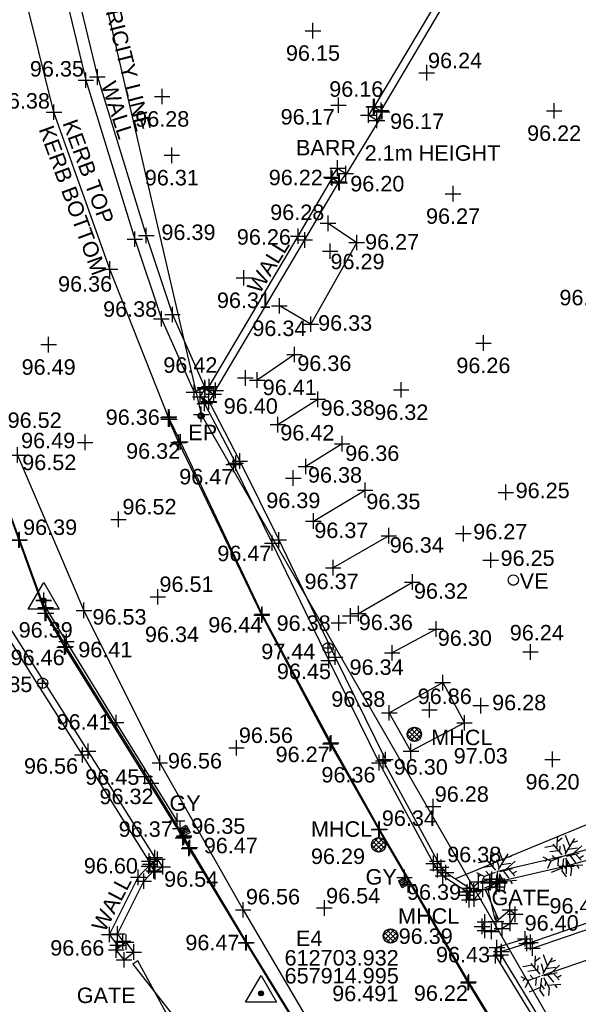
# Model space of a CAD drawing. Header units: metres. Extents: x 610185 to 614128, y 655663 to 660921.
# Tile 12 of 94: x 612692 to 612719, y 657914 to 657962. Entities that reach past the tile are written whole.
import ezdxf
from ezdxf.enums import TextEntityAlignment as Align

# ---------------------------------------------------------------- set-up
doc = ezdxf.new("R2010")
doc.units = ezdxf.units.M
doc.header["$MEASUREMENT"] = 0
doc.linetypes.add('CENTER', pattern=[50.8, 31.75, -6.35, 6.35, -6.35])
for name, color, linetype in [('3D_FENCE_LINE', 7, 'FENCELINE1'), ('3D_WALL_ELEVATION', 7, 'Continuous'), ('3D_WALL_LINE', 7, 'Continuous'), ('3D_WALL_SYMBOL', 7, 'Continuous'), ('BARRIER_CODE', 253, 'Continuous'), ('BARRIER_LINE', 126, 'Continuous'), ('CONCB_ELEVATION', 255, 'Continuous'), ('CONCB_LINE', 251, 'Continuous'), ('CONCB_SYMBOL', 251, 'Continuous'), ('CONTROL_ID', 1, 'Continuous'), ('CONTROL_SYMBOL', 1, 'Continuous'), ('CONTROL_XYZ', 1, 'Continuous'), ('DETAIL_DES', 250, 'Continuous'), ('ELECTRICITY_POLE_CODE', 20, 'Continuous'), ('ELECTRICITY_POLE_SYMBOL', 20, 'Continuous'), ('FENCE_LINE', 7, 'FENCELINE1'), ('FENCE_SYMBOL', 7, 'Continuous'), ('FOOTPATH_ELEVATION', 15, 'Continuous'), ('FOOTPATH_LINE', 15, 'Continuous'), ('FOOTPATH_SYMBOL', 15, 'Continuous'), ('GATE_CODE', 251, 'Continuous'), ('GATE_SYMBOL', 251, 'Continuous'), ('GULLY_CODE', 132, 'Continuous'), ('GULLY_SYMBOL', 132, 'Continuous'), ('HEDGE_LINE', 93, 'Continuous'), ('HEDGE_SYMBOL', 93, 'Continuous'), ('HELP_POINT', 250, 'Continuous'), ('KERB_BOTTOM_ELEVATION', 7, 'Continuous'), ('KERB_BOTTOM_LINE', 7, 'Continuous'), ('KERB_BOTTOM_SYMBOL', 7, 'Continuous'), ('KERB_TOP_ELEVATION', 252, 'Continuous'), ('KERB_TOP_LINE', 252, 'Continuous'), ('KERB_TOP_SYMBOL', 252, 'Continuous'), ('MANHOLE_CIRCULAR_CODE', 151, 'Continuous'), ('MANHOLE_CIRCULAR_ELEVATION', 151, 'Continuous'), ('MANHOLE_CIRCULAR_SYMBOL', 151, 'Continuous'), ('METAL_SPOTHEIGHT_ELEVATION', 250, 'Continuous'), ('METAL_SPOTHEIGHT_SYMBOL', 250, 'Continuous'), ('OVERHEAD_WIRE_LINE', 20, 'OVERHEADWIRE'), ('OVERHEAD_WIRE_SYMBOL', 20, 'CENTER'), ('RIDGE_ELEVATION', 250, 'Continuous'), ('RIDGE_LINE', 250, 'CENTER'), ('RIDGE_SYMBOL', 250, 'Continuous'), ('ROAD_ELEVATION', 7, 'Continuous'), ('ROAD_LINE', 7, 'Continuous'), ('ROAD_SYMBOL', 7, 'Continuous'), ('TEXTS', 7, 'Continuous'), ('TOP_OF_WALL_ELEVATION', 211, 'Continuous'), ('VALVE_CODE', 142, 'Continuous'), ('VALVE_SYMBOL', 142, 'Continuous'), ('WALL_TOP_SYMBOL', 211, 'Continuous'), ('WHITE_LINE_DASHED_ELEVATION', 254, 'Continuous'), ('WHITE_LINE_DASHED_SYMBOL', 254, 'Continuous'), ('WHITE_LINE_SOLID_ELEVATION', 254, 'Continuous'), ('WHITE_LINE_SOLID_LINE', 254, 'Continuous'), ('WHITE_LINE_SOLID_SYMBOL', 254, 'Continuous')]:
    doc.layers.add(name, color=color, linetype=linetype)
doc.styles.add('REGULAR', font='swissl.ttf')
doc.linetypes.add('FENCELINE1', pattern='A,6.35,-2.54,[133,ltypeshp.shx,S=2.54,R=0,X=-2.54,Y=0],-2.54,25.4', length=36.83)
doc.linetypes.add('OVERHEADWIRE', pattern='A,17,-1.387305,["OHW",REGULAR,S=1,R=0,X=0,Y=-0.5],-4.612695,17', length=40)

# ---------------------------------------------------------------- blocks, each defined once
blk = doc.blocks.new('S061')
at = {"color": 0, "linetype": 'Continuous'}
for p, q in [((-0.5, 0), (0.5, 0)), ((0, -0.5), (0, 0.5))]:
    blk.add_line(p, q, dxfattribs=at)
blk = doc.blocks.new('GATE2')
at = {"color": 0, "linetype": 'Continuous'}
for p, q in [((-0.04, 0.5), (0.04, -0.5)), ((-0.04, -0.5), (0.04, 0.5)), ((0.04, 0.5), (-0.04, 0.5)), ((0.04, -0.5), (-0.04, -0.5))]:
    blk.add_line(p, q, dxfattribs=at)
blk = doc.blocks.new('044')
at = {"color": 0, "linetype": 'Continuous'}
for p, q in [((-0.5, 0), (-0.48, 0.13)), ((-0.48, -0.13), (-0.5, 0)), ((-0.48, 0.13), (-0.43, 0.25)), ((-0.43, 0.25), (-0.35, 0.35)), ((-0.4, 0.03), (-0.37, 0.16)), ((-0.39, -0.1), (-0.4, 0.03)), ((-0.37, 0.16), (-0.29, 0.27)), ((-0.35, 0.35), (-0.25, 0.43)), ((-0.3, 0), (-0.28, 0.11)), ((-0.28, -0.11), (-0.3, 0)), ((-0.29, 0.27), (-0.19, 0.35)), ((-0.28, 0.11), (-0.21, 0.21)), ((-0.25, 0.43), (-0.13, 0.48)), ((-0.21, 0.21), (-0.11, 0.28)), ((-0.19, 0.35), (-0.07, 0.39)), ((-0.13, 0.48), (0, 0.5)), ((-0.11, 0.28), (0, 0.3)), ((-0.07, 0.39), (0.07, 0.39)), ((0, 0.5), (0.13, 0.48)), ((0, 0.3), (0.11, 0.28)), ((0.07, 0.39), (0.19, 0.35)), ((0.11, 0.28), (0.21, 0.21)), ((0.13, 0.48), (0.25, 0.43)), ((0.19, 0.35), (0.29, 0.27)), ((0.21, 0.21), (0.28, 0.11)), ((0.25, 0.43), (0.35, 0.35)), ((0.28, 0.11), (0.3, 0)), ((0.3, 0), (0.28, -0.11)), ((0.29, 0.27), (0.37, 0.16)), ((0.35, 0.35), (0.43, 0.25)), ((0.37, 0.16), (0.4, 0.03)), ((0.4, 0.03), (0.39, -0.1)), ((0.43, 0.25), (0.48, 0.13)), ((0.48, 0.13), (0.5, 0)), ((0.5, 0), (0.48, -0.13)), ((-0.43, -0.25), (-0.48, -0.13)), ((-0.35, -0.35), (-0.43, -0.25)), ((-0.33, -0.22), (-0.39, -0.1)), ((-0.25, -0.43), (-0.35, -0.35)), ((-0.25, -0.32), (-0.33, -0.22)), ((-0.21, -0.21), (-0.28, -0.11)), ((-0.13, -0.38), (-0.25, -0.32)), ((-0.13, -0.48), (-0.25, -0.43)), ((-0.11, -0.28), (-0.21, -0.21)), ((0, -0.4), (-0.13, -0.38)), ((0, -0.5), (-0.13, -0.48)), ((0, -0.3), (-0.11, -0.28)), ((0.11, -0.28), (0, -0.3)), ((0.13, -0.38), (0, -0.4)), ((0.13, -0.48), (0, -0.5)), ((0.21, -0.21), (0.11, -0.28)), ((0.25, -0.32), (0.13, -0.38)), ((0.25, -0.43), (0.13, -0.48)), ((0.28, -0.11), (0.21, -0.21)), ((0.33, -0.22), (0.25, -0.32)), ((0.35, -0.35), (0.25, -0.43)), ((0.39, -0.1), (0.33, -0.22)), ((0.43, -0.25), (0.35, -0.35)), ((0.48, -0.13), (0.43, -0.25))]:
    blk.add_line(p, q, dxfattribs=at)
blk = doc.blocks.new('023')
at = {"color": 0}
for p, q in [((-0.5, -0.5), (-0.5, 0.5)), ((-0.5, 0.5), (0.5, 0.5)), ((-0.5, 0.3), (0.5, 0.3)), ((-0.5, 0.1), (0.5, 0.1)), ((0.5, 0.5), (0.5, -0.5)), ((-0.5, -0.1), (0.5, -0.1)), ((-0.5, -0.3), (0.5, -0.3)), ((0.5, -0.5), (-0.5, -0.5))]:
    blk.add_line(p, q, dxfattribs=at)
blk = doc.blocks.new('093')
at = {"color": 0}
for p, q in [((-0.5, 0), (0, 0.5)), ((-0.5, 0), (-0.48, 0.13)), ((-0.48, -0.13), (-0.5, 0)), ((0, -0.5), (-0.5, 0)), ((-0.48, 0.13), (-0.43, 0.25)), ((-0.43, 0.25), (-0.35, 0.35)), ((0.26, 0.42), (-0.42, -0.26)), ((-0.42, 0.25), (0.26, -0.42)), ((-0.35, 0.35), (-0.25, 0.43)), ((0.42, -0.26), (-0.26, 0.42)), ((-0.26, -0.42), (0.43, 0.25)), ((-0.25, 0.43), (-0.13, 0.48)), ((-0.13, 0.48), (0, 0.5)), ((0, 0.5), (0.13, 0.48)), ((0, 0.5), (0.5, 0)), ((0.5, 0), (0, -0.5)), ((0.13, 0.48), (0.25, 0.43)), ((0.25, 0.43), (0.35, 0.35)), ((0.35, 0.35), (0.43, 0.25)), ((0.43, 0.25), (0.48, 0.13)), ((0.48, 0.13), (0.5, 0)), ((0.5, 0), (0.48, -0.13)), ((-0.43, -0.25), (-0.48, -0.13)), ((-0.35, -0.35), (-0.43, -0.25)), ((-0.25, -0.43), (-0.35, -0.35)), ((-0.13, -0.48), (-0.25, -0.43)), ((0, -0.5), (-0.13, -0.48)), ((0.13, -0.48), (0, -0.5)), ((0.25, -0.43), (0.13, -0.48)), ((0.35, -0.35), (0.25, -0.43)), ((0.43, -0.25), (0.35, -0.35)), ((0.48, -0.13), (0.43, -0.25))]:
    blk.add_line(p, q, dxfattribs=at)
blk = doc.blocks.new('S028')
at = {"color": 0, "linetype": 'Continuous'}
for p, q in [((-0.5, 0), (-0.48, 0.13)), ((-0.48, -0.13), (-0.5, 0)), ((-0.48, 0.13), (-0.43, 0.25)), ((-0.43, 0.25), (-0.35, 0.35)), ((-0.35, 0.35), (-0.25, 0.43)), ((-0.25, 0.43), (-0.13, 0.48)), ((-0.13, 0.48), (0, 0.5)), ((0, 0.5), (0.13, 0.48)), ((0.13, 0.48), (0.25, 0.43)), ((0.25, 0.43), (0.35, 0.35)), ((0.35, 0.35), (0.43, 0.25)), ((0.43, 0.25), (0.48, 0.13)), ((0.48, 0.13), (0.5, 0)), ((0.5, 0), (0.48, -0.13)), ((-0.43, -0.25), (-0.48, -0.13)), ((-0.35, -0.35), (-0.43, -0.25)), ((-0.25, -0.43), (-0.35, -0.35)), ((-0.13, -0.48), (-0.25, -0.43)), ((0, -0.5), (-0.13, -0.48)), ((0.13, -0.48), (0, -0.5)), ((0.25, -0.43), (0.13, -0.48)), ((0.35, -0.35), (0.25, -0.43)), ((0.43, -0.25), (0.35, -0.35)), ((0.48, -0.13), (0.43, -0.25))]:
    blk.add_line(p, q, dxfattribs=at)
blk = doc.blocks.new('092')
at = {"color": 0, "linetype": 'Continuous'}
for p, q in [((-0.17, 0.18), (-0.15, 0.48)), ((0.14, 0.24), (0.04, 0.5)), ((-0.23, 0.25), (-0.46, 0.21)), ((-0.04, 0.03), (-0.26, 0.29)), ((-0.16, 0.35), (-0.04, 0.44)), ((-0.1, 0.1), (-0.09, 0.24)), ((0.05, 0.08), (-0.01, 0.28)), ((0.03, 0.05), (0.26, 0.43)), ((0.2, 0.33), (0.34, 0.37)), ((0.2, 0.04), (0.43, 0.25)), ((-0.13, 0.13), (-0.34, 0.1)), ((-0.2, -0.08), (-0.28, 0.01)), ((0.06, 0), (0.37, 0.07)), ((0.1, 0.17), (0.33, 0.2)), ((0.14, 0.02), (0.28, -0.16)), ((0.28, 0.05), (0.42, -0.1)), ((0.37, -0.05), (0.47, 0.01)), ((-0.32, -0.12), (-0.5, -0.03)), ((-0.4, -0.08), (-0.46, -0.13)), ((-0.32, -0.12), (-0.4, -0.3)), ((-0.05, -0.02), (-0.32, -0.12)), ((-0.14, -0.06), (-0.15, -0.24)), ((-0.01, -0.06), (-0.05, -0.36)), ((-0.03, -0.21), (0.06, -0.33)), ((0.04, -0.05), (0.18, -0.3)), ((0.09, -0.14), (0.08, -0.25)), ((0.14, -0.23), (0.46, -0.21)), ((0.31, -0.22), (0.36, -0.3)), ((-0.04, -0.29), (-0.31, -0.4)), ((-0.05, -0.36), (0.05, -0.5)), ((0.18, -0.3), (0.16, -0.48))]:
    blk.add_line(p, q, dxfattribs=at)
blk = doc.blocks.new('042')
at = {"color": 0, "linetype": 'Continuous'}
for p, q in [((-0.5, 0), (-0.48, 0.13)), ((-0.48, -0.13), (-0.5, 0)), ((-0.5, 0), (0.5, 0)), ((-0.48, 0.13), (-0.43, 0.25)), ((-0.43, 0.25), (-0.35, 0.35)), ((-0.35, 0.35), (-0.25, 0.43)), ((-0.25, 0.43), (-0.13, 0.48)), ((-0.13, 0.48), (0, 0.5)), ((0, 0.5), (0.13, 0.48)), ((0, -0.5), (0, 0.5)), ((0.13, 0.48), (0.25, 0.43)), ((0.25, 0.43), (0.35, 0.35)), ((0.35, 0.35), (0.43, 0.25)), ((0.43, 0.25), (0.48, 0.13)), ((0.48, 0.13), (0.5, 0)), ((0.5, 0), (0.48, -0.13)), ((-0.43, -0.25), (-0.48, -0.13)), ((-0.35, -0.35), (-0.43, -0.25)), ((-0.25, -0.43), (-0.35, -0.35)), ((-0.13, -0.48), (-0.25, -0.43)), ((0, -0.5), (-0.13, -0.48)), ((0.13, -0.48), (0, -0.5)), ((0.25, -0.43), (0.13, -0.48)), ((0.35, -0.35), (0.25, -0.43)), ((0.43, -0.25), (0.35, -0.35)), ((0.48, -0.13), (0.43, -0.25))]:
    blk.add_line(p, q, dxfattribs=at)
blk = doc.blocks.new('036')
at = {"color": 0, "linetype": 'Continuous'}
for p, q in [((-0.5, -0.29), (0, 0.58)), ((0, 0.58), (0.5, -0.29)), ((-0.08, 0), (0.06, 0.06)), ((-0.08, 0), (-0.07, 0.03)), ((-0.07, -0.03), (-0.08, 0)), ((0.08, 0), (-0.08, 0)), ((0.06, -0.06), (-0.08, 0)), ((-0.07, 0.03), (-0.06, 0.06)), ((0, 0.08), (-0.06, -0.06)), ((-0.06, 0.06), (-0.03, 0.07)), ((0, -0.08), (-0.06, 0.06)), ((-0.06, 0.06), (0.06, 0.06)), ((-0.06, -0.06), (-0.06, 0.06)), ((-0.06, 0.06), (0.08, 0)), ((0.08, 0), (-0.06, -0.06)), ((-0.03, 0.07), (0, 0.08)), ((0, 0.08), (0.03, 0.07)), ((0, -0.08), (0, 0.08)), ((0.06, -0.06), (0, 0.08)), ((0.06, 0.06), (0, -0.08)), ((0.03, 0.07), (0.06, 0.06)), ((0.06, 0.06), (0.07, 0.03)), ((0.06, 0.06), (0.06, -0.06)), ((0.07, 0.03), (0.08, 0)), ((0.08, 0), (0.07, -0.03)), ((0.5, -0.29), (-0.5, -0.29)), ((-0.06, -0.06), (-0.07, -0.03)), ((-0.03, -0.07), (-0.06, -0.06)), ((-0.06, -0.06), (0.06, -0.06)), ((0, -0.08), (-0.03, -0.07)), ((0.03, -0.07), (0, -0.08)), ((0.06, -0.06), (0.03, -0.07)), ((0.07, -0.03), (0.06, -0.06))]:
    blk.add_line(p, q, dxfattribs=at)

msp = doc.modelspace()

# ---------------------------------------------------------------- linework, layer by layer
at = {"layer": '3D_FENCE_LINE'}
msp.add_polyline3d([(612802.197, 657954.457, 95.379), (612800.381, 657953.822, 95.37), (612784.831, 657948.314, 95.383), (612773.588, 657944.422, 95.395), (612761.34, 657940.087, 95.474), (612758.054, 657938.924, 95.355), (612747.643, 657934.683, 95.597), (612734.6, 657929.304, 95.82), (612713.363, 657920.545, 95.82)], dxfattribs=at)
at = {"layer": '3D_WALL_LINE'}
for p, q in [((612709.383, 657957.978, 96.257), (612709.134, 657957.566, 96.173)), ((612709.798, 657957.727, 96.257), (612709.383, 657957.978, 96.257)), ((612709.798, 657957.727, 96.257), (612709.549, 657957.315, 96.173)), ((612709.549, 657957.315, 96.173), (612709.134, 657957.566, 96.173)), ((612707.634, 657955.006, 96.202), (612707.337, 657954.565, 96.275)), ((612707.634, 657955.006, 96.202), (612708.037, 657954.735, 96.202)), ((612707.337, 657954.565, 96.275), (612707.739, 657954.294, 96.275)), ((612708.037, 657954.735, 96.202), (612707.739, 657954.294, 96.275)), ((612701.213, 657944.368, 96.42), (612700.683, 657944.132, 96.42)), ((612700.978, 657943.913, 96.433), (612701.218, 657944.305, 96.416)), ((612700.978, 657943.913, 96.433), (612701.405, 657943.653, 96.433)), ((612701.218, 657944.305, 96.416), (612701.644, 657944.045, 96.416)), ((612701.405, 657943.653, 96.433), (612701.644, 657944.045, 96.416)), ((612701.05, 657943.869, 96.507), (612702.701, 657940.694, 96.466)), ((612701.414, 657943.667, 96.503), (612702.905, 657940.8, 96.466)), ((612702.701, 657940.694, 96.466), (612702.6, 657940.632, 96.49)), ((612709.851, 657926.261, 96.41), (612709.967, 657926.33, 96.415)), ((612698.556, 657921.263, 96.537), (612698.913, 657921.502, 96.537)), ((612699.164, 657921.128, 96.543), (612698.913, 657921.502, 96.537)), ((612698.806, 657920.889, 96.543), (612698.556, 657921.263, 96.537)), ((612699.164, 657921.128, 96.543), (612698.806, 657920.889, 96.543)), ((612716.737, 657917.635, 96.399), (612716.808, 657917.406, 96.399)), ((612697.387, 657917.473, 96.657), (612696.913, 657917.097, 96.657)), ((612697.764, 657916.997, 96.647), (612697.387, 657917.473, 96.657)), ((612697.29, 657916.622, 96.647), (612696.913, 657917.097, 96.657)), ((612697.29, 657916.622, 96.647), (612697.764, 657916.997, 96.647))]:
    msp.add_line(p, q, dxfattribs=at)
for points in [[(612709.417, 657957.958, 96.157), (612712.703, 657963.506, 96.059), (612715.925, 657968.961, 95.963), (612717.362, 657971.399, 95.913)], [(612709.733, 657957.766, 96.157), (612713.021, 657963.317, 96.059), (612716.243, 657968.773, 95.963), (612717.673, 657971.199, 95.913)], [(612693.377, 657968.353, 96.354), (612693.816, 657966.019, 96.348), (612695.438, 657959.267, 96.353), (612697.815, 657951.56, 96.389), (612699.098, 657947.692, 96.377), (612700.683, 657944.132, 96.42)], [(612693.95, 657968.446, 96.354), (612694.384, 657966.136, 96.348), (612695.998, 657959.42, 96.353), (612698.367, 657951.737, 96.389), (612699.64, 657947.901, 96.377), (612701.213, 657944.368, 96.42)], [(612701.312, 657944.248, 96.378), (612705.726, 657951.706, 96.262), (612707.388, 657954.53, 96.219)], [(612701.628, 657944.055, 96.378), (612706.045, 657951.518, 96.262), (612707.695, 657954.323, 96.219)], [(612702.6, 657940.632, 96.49), (612704.475, 657936.817, 96.473), (612707.211, 657931.137, 96.455), (612709.652, 657926.175, 96.415)], [(612702.905, 657940.8, 96.466), (612704.788, 657936.973, 96.473), (612707.526, 657931.29, 96.455), (612709.967, 657926.33, 96.415)], [(612698.583, 657921.281, 96.541), (612695.269, 657926.555, 96.564), (612691.436, 657932.627, 96.586)], [(612698.857, 657921.465, 96.541), (612695.549, 657926.731, 96.564), (612691.712, 657932.807, 96.586)], [(612709.851, 657926.261, 96.41), (612712.478, 657921.405, 96.378), (612712.658, 657921.116, 96.379), (612712.893, 657920.853, 96.391), (612714.149, 657920.031, 96.457)], [(612709.652, 657926.175, 96.415), (612712.287, 657921.294, 96.378), (612712.481, 657920.983, 96.379), (612712.749, 657920.684, 96.391), (612714, 657919.866, 96.455)], [(612697.062, 657917.215, 96.656), (612696.577, 657917.848, 96.663), (612697.979, 657920.621, 96.602), (612698.565, 657921.249, 96.583)], [(612697.321, 657917.42, 96.656), (612696.965, 657917.884, 96.663), (612698.252, 657920.43, 96.602), (612698.754, 657920.967, 96.585)], [(612713.896, 657919.751, 96.431), (612714.026, 657919.532, 96.395), (612714.264, 657919.56, 96.38), (612714.687, 657920.034, 96.384), (612715.331, 657920.158, 96.376), (612715.492, 657920.349, 96.409), (612715.391, 657920.541, 96.489)], [(612713.896, 657919.751, 96.431), (612714.067, 657919.94, 96.38), (612714.478, 657920.401, 96.384), (612715.117, 657920.524, 96.376), (612715.391, 657920.541, 96.489)], [(612716.254, 657918.826, 96.397), (612716.001, 657918.385, 96.413), (612715.611, 657918.136, 96.428), (612715.095, 657917.998, 96.436), (612714.78, 657918.044, 96.43), (612714.641, 657918.241, 96.403), (612714.782, 657918.459, 96.388), (612715.323, 657918.482, 96.396), (612715.987, 657919.038, 96.378), (612716.254, 657918.826, 96.397)], [(612716.737, 657917.635, 96.399), (612715.365, 657917.21, 96.441), (612715.303, 657916.809, 96.432), (612717.231, 657913.65, 96.419)], [(612716.808, 657917.406, 96.399), (612715.579, 657917.025, 96.441), (612715.554, 657916.859, 96.432), (612717.436, 657913.775, 96.419)]]:
    msp.add_polyline3d(points, dxfattribs=at)
at = {"layer": 'BARRIER_LINE'}
msp.add_line((612709.697, 657957.419, 96.239), (612707.969, 657954.583, 96.27), dxfattribs=at)
at = {"layer": 'CONCB_LINE'}
msp.add_polyline3d([(612710.147, 657928.593, 96.381), (612712.736, 657930.057, 96.305), (612713.794, 657928.107, 96.304), (612711.197, 657926.731, 96.359)], close=True, dxfattribs=at)
at = {"layer": 'FENCE_LINE'}
msp.add_polyline3d([(612717.086, 657917.181, 96.397), (612721.05, 657918.543, 96.293), (612726.271, 657920.222, 96.215), (612730.143, 657921.679, 96.081)], dxfattribs=at)
at = {"layer": 'FOOTPATH_LINE'}
for points in [[(612863.246, 657967.616, 94.464), (612856.079, 657965.07, 94.473), (612850.819, 657963.301, 94.484), (612843.074, 657960.487, 94.64), (612836.495, 657958.211, 94.722), (612828.646, 657955.893, 94.726), (612817.789, 657952.409, 94.848), (612806.629, 657948.827, 94.984), (612796.893, 657945.7, 95.05), (612787.186, 657942.583, 95.233), (612776.524, 657939.139, 95.337), (612766.459, 657936.009, 95.485), (612756.936, 657932.979, 95.565), (612747.354, 657929.961, 95.778), (612739.518, 657927.589, 95.896), (612730.207, 657924.608, 96.109), (612723.656, 657922.552, 96.384), (612718.738, 657921.164, 96.342), (612715.499, 657920.412, 96.413)], [(612716.988, 657917.465, 96.397), (612720.955, 657918.828, 96.293), (612726.172, 657920.505, 96.215), (612730.037, 657921.959, 96.081)]]:
    msp.add_polyline3d(points, dxfattribs=at)
at = {"layer": 'HEDGE_LINE'}
for points in [[(612863.079, 657968.087, 94.464), (612855.916, 657965.542, 94.473), (612850.654, 657963.773, 94.484), (612842.907, 657960.958, 94.64), (612836.342, 657958.687, 94.722), (612828.499, 657956.371, 94.726), (612817.636, 657952.885, 94.848), (612806.476, 657949.303, 94.984), (612796.74, 657946.176, 95.05), (612787.033, 657943.059, 95.233), (612776.373, 657939.615, 95.337), (612766.309, 657936.486, 95.485), (612756.785, 657933.455, 95.565), (612747.207, 657930.438, 95.778), (612739.37, 657928.066, 95.896), (612730.056, 657925.085, 96.109), (612723.514, 657923.031, 96.384), (612718.613, 657921.649, 96.342), (612715.386, 657920.899, 96.413)], [(612717.541, 657915.857, 96.397), (612721.492, 657917.215, 96.293), (612726.732, 657918.9, 96.215), (612730.636, 657920.368, 96.081)]]:
    msp.add_polyline3d(points, dxfattribs=at)
at = {"layer": 'KERB_BOTTOM_LINE'}
msp.add_line((612699.45, 657942.83, 96.321), (612699.438, 657942.919, 96.325), dxfattribs=at)
for points in [[(612722.697, 657901.31, 96.211), (612720.568, 657904.813, 96.248), (612720.093, 657905.596, 96.215), (612718.394, 657908.315, 96.176), (612717.898, 657909.055, 96.191), (612713.969, 657915.503, 96.224), (612709.648, 657922.935, 96.239), (612707.289, 657927.097, 96.268), (612703.962, 657933.326, 96.269), (612699.939, 657941.707, 96.315), (612699.45, 657942.83, 96.321)], [(612690.824, 657940.782, 96.395), (612692.227, 657936.987, 96.389), (612693.511, 657933.427, 96.317), (612694.47, 657931.814, 96.341), (612698.594, 657925.177, 96.322), (612700.188, 657922.562, 96.349), (612700.474, 657922.066, 96.424), (612703.23, 657917.464, 96.469), (612707.896, 657909.846, 96.488), (612711.882, 657903.313, 96.552), (612713.449, 657900.699, 96.524)]]:
    msp.add_polyline3d(points, dxfattribs=at)
at = {"layer": 'KERB_TOP_LINE'}
msp.add_line((612699.488, 657942.828, 96.363), (612699.474, 657942.941, 96.339), dxfattribs=at)
for points in [[(612722.736, 657901.336, 96.324), (612720.605, 657904.821, 96.331), (612720.116, 657905.637, 96.227), (612718.429, 657908.336, 96.236), (612717.946, 657909.089, 96.346), (612713.996, 657915.546, 96.356), (612709.68, 657922.959, 96.342), (612707.329, 657927.14, 96.378), (612703.986, 657933.376, 96.44), (612700.024, 657941.735, 96.487), (612699.488, 657942.828, 96.363)], [(612690.799, 657940.771, 96.396), (612692.185, 657936.964, 96.391), (612693.463, 657933.42, 96.368), (612694.408, 657931.784, 96.462), (612698.292, 657925.509, 96.452), (612700.14, 657922.535, 96.457), (612700.435, 657922.021, 96.471), (612703.19, 657917.442, 96.467), (612707.849, 657909.838, 96.498), (612711.851, 657903.292, 96.579), (612713.417, 657900.693, 96.554)]]:
    msp.add_polyline3d(points, dxfattribs=at)
at = {"layer": 'OVERHEAD_WIRE_LINE'}
for p, q in [((612689.287, 657993.792), (612701.028, 657943.063)), ((612701.028, 657943.063), (612729.364, 657893.868))]:
    msp.add_line(p, q, dxfattribs=at)
at = {"layer": 'RIDGE_LINE'}
for points in [[(612692.131, 657941.093, 96.52), (612695.347, 657933.56, 96.534), (612699.023, 657926.167, 96.555), (612703.064, 657919.041, 96.564), (612707.727, 657911.116, 96.555), (612712.286, 657903.442, 96.534)], [(612699.866, 657923.356, 96.374), (612696.905, 657928.122, 96.406), (612694.501, 657932.047, 96.411), (612693.492, 657933.7, 96.386)]]:
    msp.add_polyline3d(points, dxfattribs=at)
at = {"layer": 'ROAD_LINE'}
msp.add_polyline3d([(612699.438, 657942.919, 96.325), (612696.606, 657950.109, 96.359), (612693.892, 657957.714, 96.382), (612691.697, 657966.508, 96.382), (612690.696, 657971.501, 96.397)], dxfattribs=at)
at = {"layer": 'WHITE_LINE_SOLID_LINE'}
for p, q in [((612705.554, 657945.962, 96.358), (612703.745, 657944.727, 96.41)), ((612704.741, 657942.567, 96.422), (612706.683, 657943.794, 96.382)), ((612707.859, 657941.642, 96.364), (612706.106, 657940.536, 96.383)), ((612706.468, 657937.892, 96.371), (612708.976, 657939.385, 96.348)), ((612710.125, 657937.18, 96.339), (612707.431, 657935.631, 96.368)), ((612708.647, 657933.411, 96.356), (612711.264, 657934.936, 96.316)), ((612712.421, 657932.655, 96.298), (612710.283, 657931.501, 96.336))]:
    msp.add_line(p, q, dxfattribs=at)
msp.add_polyline3d([(612707.176, 657952.328, 96.278), (612708.568, 657951.398, 96.274), (612706.339, 657947.437, 96.334), (612704.819, 657948.321, 96.335)], dxfattribs=at)

# ---------------------------------------------------------------- block references
at = {"layer": '3D_WALL_SYMBOL', "xscale": 0.75, "yscale": 0.75, "zscale": 0.75}
for p in [(612695.438, 657959.267, 96.353), (612695.998, 657959.42, 96.353), (612709.383, 657957.978, 96.257), (612709.436, 657957.99, 96.157), (612709.134, 657957.566, 96.173), (612709.754, 657957.801, 96.157), (612709.798, 657957.727, 96.257), (612709.549, 657957.315, 96.173), (612707.634, 657955.006, 96.202), (612707.337, 657954.565, 96.275), (612707.38, 657954.517, 96.219), (612708.037, 657954.735, 96.202), (612707.699, 657954.33, 96.219), (612707.739, 657954.294, 96.275), (612698.367, 657951.737, 96.389), (612705.726, 657951.706, 96.262), (612697.815, 657951.56, 96.389), (612706.045, 657951.518, 96.262), (612699.64, 657947.901, 96.377), (612699.098, 657947.692, 96.377), (612700.683, 657944.132, 96.42), (612701.213, 657944.368, 96.42), (612701.218, 657944.305, 96.416), (612701.412, 657944.416, 96.376), (612701.644, 657944.045, 96.416), (612701.73, 657944.228, 96.376), (612700.978, 657943.913, 96.433), (612701.197, 657943.586, 96.504), (612701.401, 657943.692, 96.504), (612701.405, 657943.653, 96.433), (612702.701, 657940.694, 96.466), (612702.905, 657940.8, 96.466), (612702.6, 657940.632, 96.49), (612704.788, 657936.973, 96.473), (612704.475, 657936.817, 96.473), (612707.211, 657931.137, 96.455), (612707.526, 657931.29, 96.455), (612695.269, 657926.555, 96.564), (612695.549, 657926.731, 96.564), (612709.967, 657926.33, 96.415), (612709.652, 657926.175, 96.415), (612709.851, 657926.261, 96.41), (612698.782, 657921.584, 96.541), (612698.488, 657921.166, 96.585), (612698.503, 657921.409, 96.541), (612698.556, 657921.263, 96.537), (612698.913, 657921.502, 96.537), (612699.164, 657921.128, 96.543), (612712.287, 657921.294, 96.378), (612712.478, 657921.405, 96.378), (612712.658, 657921.116, 96.379), (612697.979, 657920.621, 96.602), (612698.729, 657920.941, 96.585), (612698.806, 657920.889, 96.543), (612712.481, 657920.983, 96.379), (612712.749, 657920.684, 96.391), (612712.893, 657920.853, 96.391), (612698.252, 657920.43, 96.602), (612714.478, 657920.401, 96.384), (612715.013, 657920.402, 96.409), (612715.037, 657920.355, 96.489), (612715.117, 657920.524, 96.376), (612715.331, 657920.158, 96.376), (612715.391, 657920.541, 96.489), (612715.492, 657920.349, 96.409), (612713.896, 657919.751, 96.431), (612713.929, 657919.912, 96.452), (612714.05, 657920.096, 96.452), (612714.067, 657919.94, 96.38), (612714.238, 657919.959, 96.395), (612714.241, 657919.955, 96.431), (612714.687, 657920.034, 96.384), (612714.026, 657919.532, 96.395), (612714.264, 657919.56, 96.38), (612715.987, 657919.038, 96.378), (612716.254, 657918.826, 96.397), (612714.641, 657918.241, 96.403), (612714.782, 657918.459, 96.388), (612715.323, 657918.482, 96.396), (612716.001, 657918.385, 96.413), (612696.577, 657917.848, 96.663), (612696.965, 657917.884, 96.663), (612714.78, 657918.044, 96.43), (612715.095, 657917.998, 96.436), (612715.611, 657918.136, 96.428), (612696.977, 657917.327, 96.658), (612697.238, 657917.528, 96.658), (612697.387, 657917.473, 96.657), (612716.737, 657917.635, 96.399), (612716.808, 657917.406, 96.399), (612696.913, 657917.097, 96.657), (612697.764, 657916.997, 96.647), (612715.303, 657916.809, 96.432), (612715.365, 657917.21, 96.441), (612715.554, 657916.859, 96.432), (612715.579, 657917.025, 96.441), (612697.29, 657916.622, 96.647)]:
    msp.add_blockref('S061', p, dxfattribs=at)
at = {"layer": 'CONCB_SYMBOL', "xscale": 0.75, "yscale": 0.75, "zscale": 0.75}
for p in [(612712.736, 657930.057, 96.305), (612710.147, 657928.593, 96.381), (612713.794, 657928.107, 96.304), (612711.197, 657926.731, 96.359)]:
    msp.add_blockref('S061', p, dxfattribs=at)
at = {"layer": 'CONTROL_SYMBOL', "xscale": 1.5, "yscale": 1.5, "zscale": 1.5}
for p in [(612693.396, 657934.05, 96.387), (612703.932, 657914.995, 96.491)]:
    msp.add_blockref('036', p, dxfattribs=at)
at = {"layer": 'ELECTRICITY_POLE_SYMBOL', "xscale": 0.3, "yscale": 0.3, "zscale": 0.3}
msp.add_blockref('044', (612701.022, 657942.989, 96.443), dxfattribs=at)
at = {"layer": 'FENCE_SYMBOL', "xscale": 0.75, "yscale": 0.75, "zscale": 0.75}
msp.add_blockref('S061', (612717.086, 657917.181, 96.397), dxfattribs=at)
at = {"layer": 'FOOTPATH_SYMBOL', "xscale": 0.75, "yscale": 0.75, "zscale": 0.75}
for p in [(612718.738, 657921.164, 96.342), (612715.499, 657920.412, 96.413), (612716.988, 657917.465, 96.397)]:
    msp.add_blockref('S061', p, dxfattribs=at)
at = {"layer": 'GATE_SYMBOL'}
for p, xscale, yscale, zscale, rotation in [((612715.114, 657919.302, 96.348), 1.715, 1.5, 1.715, 18.47370129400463), ((612698.8, 657915.027, 96.632), 3.5, 3.5, 3.5, 33.33580462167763)]:
    msp.add_blockref('GATE2', p, dxfattribs=dict(at, xscale=xscale, yscale=yscale, zscale=zscale, rotation=rotation))
at = {"layer": 'GULLY_SYMBOL', "xscale": 0.33, "zscale": 0.33}
for p, yscale, rotation in [((612700.248, 657922.892, 96.329), 0.398, 29.5), ((612710.827, 657920.359, 96.189), 0.386, 207.7)]:
    msp.add_blockref('023', p, dxfattribs=dict(at, yscale=yscale, rotation=rotation))
at = {"layer": 'HEDGE_SYMBOL', "xscale": 2, "yscale": 2, "zscale": 2}
for p in [(612718.613, 657921.649, 96.342), (612715.386, 657920.899, 96.413), (612717.541, 657915.857, 96.397)]:
    msp.add_blockref('092', p, dxfattribs=at)
at = {"layer": 'HELP_POINT', "xscale": 0.75, "yscale": 0.75, "zscale": 0.75}
for p in [(612693.395, 657934.046, 96.389), (612693.396, 657934.05, 96.388), (612693.397, 657934.046, 96.39), (612693.398, 657934.044, 96.39), (612693.4, 657934.046, 96.392), (612693.401, 657934.045, 96.39), (612700.006, 657922.984, 96.327), (612700.202, 657922.638, 96.332), (612710.884, 657920.607, 96.187), (612711.063, 657920.266, 96.192)]:
    msp.add_blockref('S061', p, dxfattribs=at)
at = {"layer": 'KERB_BOTTOM_SYMBOL', "xscale": 0.75, "yscale": 0.75, "zscale": 0.75}
for p in [(612699.438, 657942.919, 96.325), (612699.45, 657942.83, 96.321), (612699.939, 657941.707, 96.315), (612692.227, 657936.987, 96.389), (612693.511, 657933.427, 96.317), (612703.962, 657933.326, 96.269), (612694.47, 657931.814, 96.341), (612707.289, 657927.097, 96.268), (612698.594, 657925.177, 96.322), (612700.188, 657922.562, 96.349), (612709.648, 657922.935, 96.239), (612700.474, 657922.066, 96.424), (612703.23, 657917.464, 96.469), (612713.969, 657915.503, 96.224)]:
    msp.add_blockref('S061', p, dxfattribs=at)
at = {"layer": 'KERB_TOP_SYMBOL', "xscale": 0.75, "yscale": 0.75, "zscale": 0.75}
for p in [(612699.474, 657942.941, 96.339), (612699.488, 657942.828, 96.363), (612700.024, 657941.735, 96.487), (612692.185, 657936.964, 96.391), (612693.463, 657933.42, 96.368), (612703.986, 657933.376, 96.44), (612694.408, 657931.784, 96.462), (612707.329, 657927.14, 96.378), (612698.292, 657925.509, 96.452), (612700.14, 657922.535, 96.457), (612709.68, 657922.959, 96.342), (612700.435, 657922.021, 96.471), (612703.19, 657917.442, 96.467), (612713.996, 657915.546, 96.356)]:
    msp.add_blockref('S061', p, dxfattribs=at)
at = {"layer": 'MANHOLE_CIRCULAR_SYMBOL', "xscale": 0.7, "yscale": 0.7, "zscale": 0.7}
for p in [(612711.364, 657927.554, 97.032), (612709.63, 657922.193, 96.288), (612710.204, 657917.776, 96.39)]:
    msp.add_blockref('093', p, dxfattribs=at)
at = {"layer": 'METAL_SPOTHEIGHT_SYMBOL', "xscale": 0.75, "yscale": 0.75, "zscale": 0.75}
for p in [(612706.447, 657961.665, 96.152), (612711.959, 657959.627, 96.245), (612699.14, 657958.472, 96.285), (612707.681, 657958.052, 96.172), (612718.138, 657957.782, 96.22), (612699.606, 657955.624, 96.312), (612713.238, 657953.76, 96.266), (612707.28, 657950.979, 96.286), (612703.103, 657949.68, 96.314), (612714.709, 657946.522, 96.264), (612703.169, 657944.829, 96.404), (612710.727, 657944.252, 96.321), (612705.495, 657939.978, 96.387), (612715.794, 657939.281, 96.247), (612713.738, 657937.282, 96.273), (612715.062, 657935.998, 96.253), (612708.261, 657933.289, 96.362), (612707.697, 657932.95, 96.377), (612716.994, 657931.545, 96.24), (612712.1, 657928.737, 96.855), (612714.578, 657928.942, 96.279), (612718.061, 657926.336, 96.202), (612712.276, 657924.055, 96.283)]:
    msp.add_blockref('S061', p, dxfattribs=at)
at = {"layer": 'OVERHEAD_WIRE_SYMBOL', "xscale": 0.75, "yscale": 0.75, "zscale": 0.75}
msp.add_blockref('S061', (612701.028, 657943.063, 99.499), dxfattribs=at)
at = {"layer": 'RIDGE_SYMBOL', "xscale": 0.75, "yscale": 0.75, "zscale": 0.75}
for p in [(612692.131, 657941.093, 96.52), (612693.492, 657933.7, 96.386), (612695.347, 657933.56, 96.534), (612694.501, 657932.047, 96.411), (612696.905, 657928.122, 96.406), (612699.023, 657926.167, 96.555), (612699.866, 657923.356, 96.374), (612703.064, 657919.041, 96.564)]:
    msp.add_blockref('S061', p, dxfattribs=at)
at = {"layer": 'ROAD_SYMBOL', "xscale": 0.75, "yscale": 0.75, "zscale": 0.75}
for p in [(612693.892, 657957.714, 96.382), (612696.606, 657950.109, 96.359)]:
    msp.add_blockref('S061', p, dxfattribs=at)
at = {"layer": 'VALVE_SYMBOL', "xscale": 0.5, "yscale": 0.5, "zscale": 0.5}
msp.add_blockref('S028', (612716.159, 657935.03, 96.249), dxfattribs=at)
at = {"layer": 'WALL_TOP_SYMBOL', "xscale": 0.5, "yscale": 0.5, "zscale": 0.5}
for p in [(612707.18, 657931.743, 97.439), (612693.342, 657930.031, 97.846)]:
    msp.add_blockref('042', p, dxfattribs=at)
at = {"layer": 'WHITE_LINE_DASHED_SYMBOL', "xscale": 0.75, "yscale": 0.75, "zscale": 0.75}
for p in [(612693.634, 657946.444, 96.489), (612695.405, 657941.706, 96.495), (612697.023, 657937.974, 96.518), (612698.925, 657934.216, 96.511), (612702.742, 657926.899, 96.558), (612707, 657919.135, 96.543)]:
    msp.add_blockref('S061', p, dxfattribs=at)
at = {"layer": 'WHITE_LINE_SOLID_SYMBOL', "xscale": 0.75, "yscale": 0.75, "zscale": 0.75}
for p in [(612707.176, 657952.328, 96.278), (612708.568, 657951.398, 96.274), (612704.819, 657948.321, 96.335), (612706.339, 657947.437, 96.334), (612705.554, 657945.962, 96.358), (612703.745, 657944.727, 96.41), (612706.683, 657943.794, 96.382), (612704.741, 657942.567, 96.422), (612707.859, 657941.642, 96.364), (612706.106, 657940.536, 96.383), (612708.976, 657939.385, 96.348), (612706.468, 657937.892, 96.371), (612710.125, 657937.18, 96.339), (612707.431, 657935.631, 96.368), (612711.264, 657934.936, 96.316), (612708.647, 657933.411, 96.356), (612712.421, 657932.655, 96.298), (612710.283, 657931.501, 96.336)]:
    msp.add_blockref('S061', p, dxfattribs=at)

# ---------------------------------------------------------------- texts
at = {"layer": '3D_WALL_ELEVATION', "style": 'REGULAR'}
for s, p in [('96.35', (612692.724, 657959.441, 96.353)), ('96.16', (612707.235, 657958.46, 96.157)), ('96.17', (612710.186, 657956.9, 96.173)), ('96.22', (612704.304, 657954.173, 96.219)), ('96.20', (612708.255, 657953.872, 96.202)), ('96.39', (612699.102, 657951.517, 96.389)), ('96.26', (612702.757, 657951.29, 96.262)), ('96.38', (612696.274, 657947.794, 96.377)), ('96.42', (612699.194, 657945.079, 96.416)), ('96.47', (612699.964, 657939.669, 96.466)), ('96.47', (612701.811, 657935.947, 96.473)), ('96.45', (612704.697, 657930.23, 96.455)), ('96.56', (612692.439, 657925.642, 96.564)), ('96.38', (612712.953, 657921.352, 96.378)), ('96.60', (612695.341, 657920.805, 96.602)), ('96.54', (612699.231, 657920.16, 96.543)), ('96.39', (612711.006, 657919.529, 96.395)), ('96.44', (612717.911, 657918.862, 96.441)), ('96.66', (612693.713, 657916.823, 96.658)), ('96.43', (612712.41, 657916.498, 96.432))]:
    msp.add_text(s, height=0.75, dxfattribs=at).set_placement(p)
at = {"layer": 'BARRIER_CODE', "style": 'REGULAR'}
msp.add_text('BARR', height=0.75, dxfattribs=at).set_placement((612707.08, 657955.62, 96.27), align=Align.CENTER)
at = {"layer": 'CONCB_ELEVATION', "style": 'REGULAR'}
for s, p in [('96.38', (612709.957, 657929.637, 96.385)), ('96.30', (612712.984, 657926.347, 96.304)), ('96.36', (612709.479, 657925.967, 96.359))]:
    msp.add_text(s, height=0.75, dxfattribs=at).set_placement(p, align=Align.TOP_RIGHT)
at = {"layer": 'CONTROL_ID', "style": 'REGULAR'}
msp.add_text('E4', height=0.75, dxfattribs=at).set_placement((612705.623, 657917.657, 96.491), align=Align.MIDDLE_LEFT)
at = {"layer": 'CONTROL_XYZ', "style": 'REGULAR'}
msp.add_text('612703.932', height=0.75, dxfattribs=at).set_placement((612710.604, 657916.343, 96.491), align=Align.RIGHT)
msp.add_text('657914.995', height=0.75, dxfattribs=at).set_placement((612710.608, 657915.847, 96.491), align=Align.MIDDLE_RIGHT)
msp.add_text('96.491', height=0.75, dxfattribs=at).set_placement((612710.583, 657915.364, 96.491), align=Align.TOP_RIGHT)
at = {"layer": 'DETAIL_DES', "style": 'REGULAR'}
msp.add_text('2.1m HEIGHT', height=0.75, dxfattribs=at).set_placement((612708.952, 657955.733, 0.004), align=Align.MIDDLE_LEFT)
at = {"layer": 'ELECTRICITY_POLE_CODE', "style": 'REGULAR'}
msp.add_text('EP', height=0.75, dxfattribs=at).set_placement((612700.406, 657942.187, 96.443), align=Align.MIDDLE_LEFT)
at = {"layer": 'FOOTPATH_ELEVATION', "style": 'REGULAR'}
msp.add_text('96.40', height=0.75, dxfattribs=at).set_placement((612716.707, 657918.032, 96.397))
at = {"layer": 'GATE_CODE', "style": 'REGULAR'}
for p in [(612716.531, 657919.264, 96.348), (612696.425, 657914.524, 96.632)]:
    msp.add_text('GATE', height=0.75, dxfattribs=at).set_placement(p, align=Align.CENTER)
at = {"layer": 'GULLY_CODE', "style": 'REGULAR'}
for p in [(612700.248, 657923.839, 96.329), (612709.754, 657920.267, 96.189)]:
    msp.add_text('GY', height=0.75, dxfattribs=at).set_placement(p, align=Align.CENTER)
at = {"layer": 'KERB_BOTTOM_ELEVATION', "style": 'REGULAR'}
for s, p in [('96.32', (612697.389, 657940.912, 96.315)), ('96.34', (612698.302, 657932.023, 96.341)), ('96.27', (612704.635, 657926.204, 96.268)), ('96.32', (612696.099, 657924.166, 96.322)), ('96.35', (612700.549, 657922.731, 96.349)), ('96.47', (612700.262, 657917.081, 96.469)), ('96.22', (612711.337, 657914.631, 96.224))]:
    msp.add_text(s, height=0.75, dxfattribs=at).set_placement(p)
at = {"layer": 'KERB_TOP_ELEVATION', "style": 'REGULAR'}
for s, p in [('96.36', (612696.401, 657942.553, 96.363)), ('96.39', (612692.395, 657937.217, 96.391)), ('96.44', (612701.372, 657932.487, 96.44)), ('96.46', (612691.791, 657930.903, 96.462)), ('96.45', (612695.41, 657925.107, 96.452)), ('96.34', (612709.786, 657923.112, 96.342)), ('96.47', (612701.154, 657921.786, 96.471))]:
    msp.add_text(s, height=0.75, dxfattribs=at).set_placement(p)
at = {"layer": 'MANHOLE_CIRCULAR_CODE', "style": 'REGULAR'}
for p in [(612712.179, 657927.027, 97.032), (612706.349, 657922.586, 96.288), (612710.572, 657918.368, 96.39)]:
    msp.add_text('MHCL', height=0.75, dxfattribs=at).set_placement(p)
at = {"layer": 'MANHOLE_CIRCULAR_ELEVATION', "style": 'REGULAR'}
for s, p in [('97.03', (612713.269, 657926.509, 97.032)), ('96.29', (612706.349, 657921.64, 96.288)), ('96.39', (612710.602, 657917.766, 96.39))]:
    msp.add_text(s, height=0.75, dxfattribs=at).set_placement(p, align=Align.MIDDLE_LEFT)
at = {"layer": 'METAL_SPOTHEIGHT_ELEVATION', "style": 'REGULAR'}
for s, p in [('96.15', (612706.447, 657960.955, 96.152)), ('96.24', (612713.336, 657960.595, 96.245)), ('96.28', (612699.14, 657957.762, 96.285)), ('96.17', (612706.19, 657957.864, 96.172)), ('96.22', (612718.138, 657957.072, 96.22)), ('96.31', (612699.606, 657954.914, 96.312)), ('96.27', (612713.238, 657953.05, 96.266)), ('96.29', (612708.607, 657950.851, 96.286)), ('96.31', (612703.103, 657948.97, 96.314)), ('96.23', (612719.705, 657949.101, 96.226)), ('96.26', (612714.709, 657945.812, 96.264)), ('96.40', (612703.432, 657943.842, 96.404)), ('96.32', (612710.727, 657943.542, 96.321)), ('96.25', (612717.583, 657939.75, 96.247)), ('96.39', (612705.495, 657939.268, 96.387)), ('96.27', (612715.526, 657937.751, 96.273)), ('96.25', (612716.851, 657936.467, 96.253)), ('96.38', (612705.994, 657933.318, 96.377)), ('96.24', (612717.298, 657932.854, 96.24)), ('96.86', (612712.837, 657929.769, 96.855)), ('96.28', (612716.442, 657929.467, 96.279)), ('96.20', (612718.061, 657925.626, 96.202)), ('96.28', (612713.662, 657925.029, 96.283))]:
    msp.add_text(s, height=0.75, dxfattribs=at).set_placement(p, align=Align.TOP_CENTER)
at = {"layer": 'RIDGE_ELEVATION', "style": 'REGULAR'}
for s, p in [('96.52', (612692.957, 657943.156, 96.516)), ('96.52', (612693.664, 657941.11, 96.52)), ('96.53', (612697.069, 657933.62, 96.534)), ('96.39', (612693.492, 657932.99, 96.386)), ('96.41', (612696.382, 657932.035, 96.411)), ('96.41', (612695.329, 657928.526, 96.406)), ('96.56', (612700.727, 657926.646, 96.555)), ('96.37', (612698.342, 657923.333, 96.374)), ('96.56', (612704.51, 657920.056, 96.564))]:
    msp.add_text(s, height=0.75, dxfattribs=at).set_placement(p, align=Align.TOP_CENTER)
at = {"layer": 'ROAD_ELEVATION', "style": 'REGULAR'}
for s, p in [('96.38', (612691.074, 657957.887, 96.382)), ('96.36', (612694.091, 657949.012, 96.359))]:
    msp.add_text(s, height=0.75, dxfattribs=at).set_placement(p)
at = {"layer": 'TEXTS', "style": 'REGULAR'}
for s, rotation, p in [('ELECTRICITY LINE', 284.2287, (612695.563, 657965.862, 94.62)), ('WALL', 287.9882, (612696.165, 657959.055, 94.62)), ('WALL', 58.4378, (612703.857, 657948.862, 94.62)), ('WALL', 62.2218, (612696.352, 657917.911, 94.62))]:
    msp.add_text(s, height=0.75, rotation=rotation, dxfattribs=at).set_placement(p)
at = {"layer": 'TEXTS', "char_height": 0.75, "width": 7.69885, "attachment_point": 1, "rotation": 290.1677, "style": 'REGULAR'}
for s, insert in [('KERB TOP', (612694.997, 657957.448, 94.62)), ('KERB BOTTOM', (612693.845, 657957.148, 94.62))]:
    msp.add_mtext(s, dxfattribs=dict(at, insert=insert))
at = {"layer": 'TOP_OF_WALL_ELEVATION', "style": 'REGULAR'}
for s, p in [('97.44', (612705.251, 657931.194, 97.439)), ('97.85', (612691.534, 657929.601, 97.846))]:
    msp.add_text(s, height=0.75, dxfattribs=at).set_placement(p, align=Align.CENTER)
at = {"layer": 'VALVE_CODE', "style": 'REGULAR'}
msp.add_text('VE', height=0.75, dxfattribs=at).set_placement((612717.165, 657934.613, 96.249), align=Align.CENTER)
at = {"layer": 'WHITE_LINE_DASHED_ELEVATION', "style": 'REGULAR'}
for s, p in [('96.49', (612693.634, 657945.734, 96.489)), ('96.49', (612693.609, 657942.171, 96.495)), ('96.52', (612698.524, 657938.962, 96.518)), ('96.51', (612700.317, 657935.204, 96.511)), ('96.56', (612704.166, 657927.882, 96.558)), ('96.54', (612708.395, 657920.103, 96.543))]:
    msp.add_text(s, height=0.75, dxfattribs=at).set_placement(p, align=Align.TOP_CENTER)
at = {"layer": 'WHITE_LINE_SOLID_ELEVATION', "style": 'REGULAR'}
for s, p in [('96.28', (612705.685, 657953.235, 96.278)), ('96.27', (612710.284, 657951.805, 96.274)), ('96.33', (612708.007, 657947.868, 96.334)), ('96.34', (612704.819, 657947.611, 96.335)), ('96.36', (612706.999, 657945.916, 96.358)), ('96.41', (612705.322, 657944.747, 96.41)), ('96.38', (612708.128, 657943.748, 96.382)), ('96.42', (612706.175, 657942.546, 96.422)), ('96.36', (612709.322, 657941.555, 96.364)), ('96.38', (612707.515, 657940.502, 96.383)), ('96.35', (612710.344, 657939.217, 96.348)), ('96.37', (612707.823, 657937.818, 96.371)), ('96.34', (612711.48, 657937.106, 96.339)), ('96.37', (612707.349, 657935.341, 96.368)), ('96.32', (612712.651, 657934.874, 96.316)), ('96.36', (612709.978, 657933.353, 96.356)), ('96.30', (612713.808, 657932.593, 96.298)), ('96.34', (612709.532, 657931.184, 96.336))]:
    msp.add_text(s, height=0.75, dxfattribs=at).set_placement(p, align=Align.TOP_CENTER)

doc.saveas('drawing.dxf')
